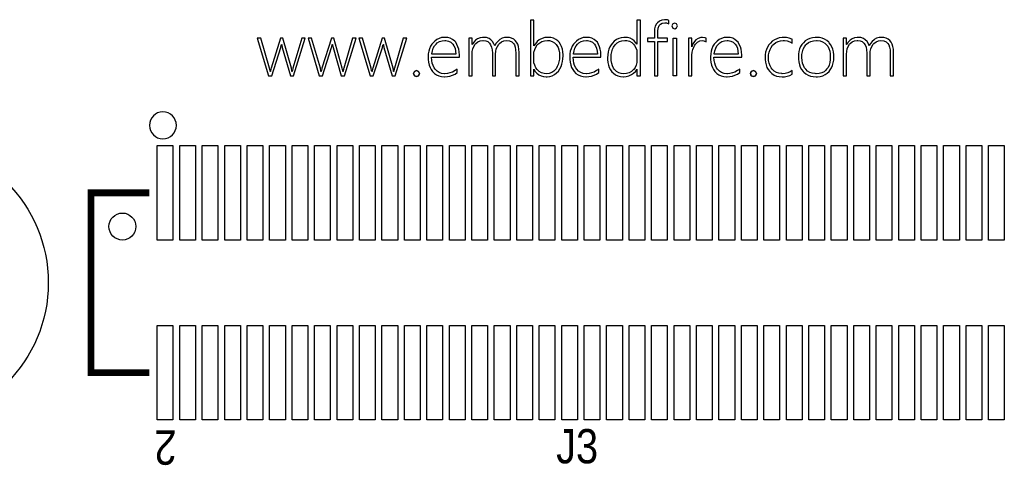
# Model space of a CAD drawing. Extents: x 0 to 158, y 0 to 97.
# Tile 3 of 11: x 29 to 51, y 52 to 62. Entities that reach past the tile are written whole.
import ezdxf
from ezdxf.enums import TextEntityAlignment as Align

# ---------------------------------------------------------------- set-up
doc = ezdxf.new("R2010")
doc.units = 0
doc.header["$MEASUREMENT"] = 0
for name, color, linetype in [('BG_SILKSCREEN_TOP', 7, 'CONTINUOUS'), ('PG_SILKSCREEN_TOP', 253, 'CONTINUOUS'), ('PIN_SOLDERMASK_TOP', 120, 'CONTINUOUS'), ('RD_SILKSCREEN_TOP', 173, 'CONTINUOUS')]:
    doc.layers.add(name, color=color, linetype=linetype)

msp = doc.modelspace()

# ---------------------------------------------------------------- linework, layer by layer
at = {"layer": 'BG_SILKSCREEN_TOP'}
for points in [[(40.4876, 61.1886), (40.49014, 61.1886), (40.52062, 61.14034), (40.55872, 61.09716), (40.6019, 61.06414), (40.6527, 61.03874), (40.70604, 61.0235), (40.767, 61.01842), (40.78224, 61.01842), (40.8432, 61.02604), (40.89654, 61.04128), (40.94988, 61.06922), (40.9956, 61.10478), (41.03878, 61.14796), (41.06926, 61.19368), (41.09466, 61.24448), (41.11498, 61.29782), (41.13022, 61.35624), (41.13784, 61.41974), (41.14038, 61.48832), (41.14038, 61.5061), (41.1353, 61.57468), (41.12514, 61.63564), (41.10736, 61.69152), (41.08196, 61.73978), (41.05148, 61.7855), (41.021, 61.81852), (40.97528, 61.85154), (40.92448, 61.87694), (40.86606, 61.88964), (40.80256, 61.89472), (40.7924, 61.89472), (40.73144, 61.88964), (40.67302, 61.87186), (40.61968, 61.84646), (40.60698, 61.83884), (40.56126, 61.80074), (40.52316, 61.75502), (40.49014, 61.70422), (40.4876, 61.70422), (40.4876, 62.27572), (40.4114, 62.27572), (40.4114, 61.03874), (40.4876, 61.03874)], [(40.4114, 61.03874), (40.4876, 61.03874), (40.4876, 61.1886), (40.49014, 61.1886), (40.52062, 61.14034), (40.55872, 61.09716), (40.6019, 61.06414), (40.6527, 61.03874), (40.70604, 61.0235), (40.767, 61.01842), (40.78224, 61.01842), (40.8432, 61.02604), (40.89654, 61.04128), (40.94988, 61.06922), (40.9956, 61.10478), (41.03878, 61.14796), (41.06926, 61.19368), (41.09466, 61.24448), (41.11498, 61.29782), (41.13022, 61.35624), (41.13784, 61.41974), (41.14038, 61.48832), (41.14038, 61.5061), (41.1353, 61.57468), (41.12514, 61.63564), (41.10736, 61.69152), (41.08196, 61.73978), (41.05148, 61.7855), (41.021, 61.81852), (40.97528, 61.85154), (40.92448, 61.87694), (40.86606, 61.88964), (40.80256, 61.89472), (40.7924, 61.89472), (40.73144, 61.88964), (40.67302, 61.87186), (40.61968, 61.84646), (40.60698, 61.83884), (40.56126, 61.80074), (40.52316, 61.75502), (40.49014, 61.70422), (40.4876, 61.70422), (40.4876, 62.27572), (40.4114, 62.27572)], [(42.78376, 61.74232), (42.78122, 61.74232), (42.7609, 61.7728), (42.72534, 61.81598), (42.68216, 61.85154), (42.6339, 61.87694), (42.57548, 61.88964), (42.51452, 61.89472), (42.4942, 61.89472), (42.43578, 61.8871), (42.3799, 61.87186), (42.32656, 61.84646), (42.2783, 61.81344), (42.23766, 61.77026), (42.20718, 61.73216), (42.17924, 61.6839), (42.15892, 61.63056), (42.14368, 61.57214), (42.13352, 61.50864), (42.13098, 61.4426), (42.13098, 61.4045), (42.1386, 61.33846), (42.1513, 61.2775), (42.16908, 61.22416), (42.19702, 61.1759), (42.2275, 61.13272), (42.26052, 61.09716), (42.30878, 61.06414), (42.35958, 61.03874), (42.418, 61.0235), (42.47896, 61.01842), (42.48658, 61.01842), (42.54754, 61.02604), (42.60596, 61.04128), (42.6593, 61.06668), (42.70502, 61.09716), (42.7482, 61.14034), (42.78122, 61.19114), (42.78376, 61.19114), (42.78376, 61.03874), (42.85996, 61.03874), (42.85996, 62.27572), (42.78376, 62.27572)], [(42.85996, 62.27572), (42.78376, 62.27572), (42.78376, 61.74232), (42.78122, 61.74232), (42.7609, 61.7728), (42.72534, 61.81598), (42.68216, 61.85154), (42.6339, 61.87694), (42.57548, 61.88964), (42.51452, 61.89472), (42.4942, 61.89472), (42.43578, 61.8871), (42.3799, 61.87186), (42.32656, 61.84646), (42.2783, 61.81344), (42.23766, 61.77026), (42.20718, 61.73216), (42.17924, 61.6839), (42.15892, 61.63056), (42.14368, 61.57214), (42.13352, 61.50864), (42.13098, 61.4426), (42.13098, 61.4045), (42.1386, 61.33846), (42.1513, 61.2775), (42.16908, 61.22416), (42.19702, 61.1759), (42.2275, 61.13272), (42.26052, 61.09716), (42.30878, 61.06414), (42.35958, 61.03874), (42.418, 61.0235), (42.47896, 61.01842), (42.48658, 61.01842), (42.54754, 61.02604), (42.60596, 61.04128), (42.6593, 61.06668), (42.70502, 61.09716), (42.7482, 61.14034), (42.78122, 61.19114), (42.78376, 61.19114), (42.78376, 61.03874), (42.85996, 61.03874)], [(43.21556, 62.19444), (43.1927, 62.14618), (43.17746, 62.08776), (43.17238, 62.01918), (43.17238, 61.8744), (43.01998, 61.8744), (43.01998, 61.80582), (43.17238, 61.80582), (43.17238, 61.03874), (43.24604, 61.03874), (43.24604, 61.80582), (43.46702, 61.80582), (43.46702, 61.8744), (43.24604, 61.8744), (43.24604, 62.0141), (43.24604, 62.03696), (43.2562, 62.103), (43.27652, 62.15634), (43.307, 62.1919), (43.34764, 62.21476), (43.40098, 62.22238), (43.44162, 62.2173), (43.49242, 62.19698), (43.49242, 62.27318), (43.46702, 62.28334), (43.40352, 62.28842), (43.39844, 62.28842), (43.33748, 62.2808), (43.28414, 62.25794), (43.23842, 62.22238)], [(43.28414, 62.25794), (43.23842, 62.22238), (43.21556, 62.19444), (43.1927, 62.14618), (43.17746, 62.08776), (43.17238, 62.01918), (43.17238, 61.8744), (43.01998, 61.8744), (43.01998, 61.80582), (43.17238, 61.80582), (43.17238, 61.03874), (43.24604, 61.03874), (43.24604, 61.80582), (43.46702, 61.80582), (43.46702, 61.8744), (43.24604, 61.8744), (43.24604, 62.0141), (43.24604, 62.03696), (43.2562, 62.103), (43.27652, 62.15634), (43.307, 62.1919), (43.34764, 62.21476), (43.40098, 62.22238), (43.44162, 62.2173), (43.49242, 62.19698), (43.49242, 62.27318), (43.46702, 62.28334), (43.40352, 62.28842), (43.39844, 62.28842), (43.33748, 62.2808)], [(43.58132, 62.19444), (43.561, 62.14872), (43.58132, 62.103), (43.6245, 62.08522), (43.66768, 62.10554), (43.688, 62.14872), (43.66768, 62.19444), (43.6245, 62.20968)], [(43.66768, 62.19444), (43.6245, 62.20968), (43.58132, 62.19444), (43.561, 62.14872), (43.58132, 62.103), (43.6245, 62.08522), (43.66768, 62.10554), (43.688, 62.14872)], [(34.41446, 61.8744), (34.33318, 61.8744), (34.58464, 61.03874), (34.65576, 61.03874), (34.85896, 61.6712), (34.8615, 61.6839), (34.8742, 61.73978), (34.87928, 61.73978), (34.88182, 61.72708), (34.89198, 61.66866), (35.07486, 61.03874), (35.14344, 61.03874), (35.40252, 61.8744), (35.32378, 61.8744), (35.1282, 61.20892), (35.12312, 61.19622), (35.11296, 61.1378), (35.10534, 61.1378), (35.10534, 61.1505), (35.09518, 61.20892), (34.90468, 61.8744), (34.85388, 61.8744), (34.64306, 61.20892), (34.63798, 61.19622), (34.62782, 61.1378), (34.6202, 61.1378), (34.6202, 61.1505), (34.61004, 61.20892)], [(34.6202, 61.1505), (34.61004, 61.20892), (34.41446, 61.8744), (34.33318, 61.8744), (34.58464, 61.03874), (34.65576, 61.03874), (34.85896, 61.6712), (34.8615, 61.6839), (34.8742, 61.73978), (34.87928, 61.73978), (34.88182, 61.72708), (34.89198, 61.66866), (35.07486, 61.03874), (35.14344, 61.03874), (35.40252, 61.8744), (35.32378, 61.8744), (35.1282, 61.20892), (35.12312, 61.19622), (35.11296, 61.1378), (35.10534, 61.1378), (35.10534, 61.1505), (35.09518, 61.20892), (34.90468, 61.8744), (34.85388, 61.8744), (34.64306, 61.20892), (34.63798, 61.19622), (34.62782, 61.1378), (34.6202, 61.1378)], [(35.54476, 61.8744), (35.46348, 61.8744), (35.71494, 61.03874), (35.78352, 61.03874), (35.98926, 61.6712), (35.9918, 61.6839), (36.0045, 61.73978), (36.00958, 61.73978), (36.00958, 61.72708), (36.02228, 61.66866), (36.20262, 61.03874), (36.27374, 61.03874), (36.53282, 61.8744), (36.45408, 61.8744), (36.2585, 61.20892), (36.25342, 61.19622), (36.24326, 61.1378), (36.23818, 61.1378), (36.23564, 61.1505), (36.22548, 61.20892), (36.03498, 61.8744), (35.98418, 61.8744), (35.77336, 61.20892), (35.76828, 61.19622), (35.75812, 61.1378), (35.7505, 61.1378), (35.7505, 61.1505), (35.74034, 61.20892)], [(35.7505, 61.1505), (35.74034, 61.20892), (35.54476, 61.8744), (35.46348, 61.8744), (35.71494, 61.03874), (35.78352, 61.03874), (35.98926, 61.6712), (35.9918, 61.6839), (36.0045, 61.73978), (36.00958, 61.73978), (36.00958, 61.72708), (36.02228, 61.66866), (36.20262, 61.03874), (36.27374, 61.03874), (36.53282, 61.8744), (36.45408, 61.8744), (36.2585, 61.20892), (36.25342, 61.19622), (36.24326, 61.1378), (36.23818, 61.1378), (36.23564, 61.1505), (36.22548, 61.20892), (36.03498, 61.8744), (35.98418, 61.8744), (35.77336, 61.20892), (35.76828, 61.19622), (35.75812, 61.1378), (35.7505, 61.1378)], [(36.67506, 61.8744), (36.59124, 61.8744), (36.84524, 61.03874), (36.91382, 61.03874), (37.11956, 61.6712), (37.1221, 61.6839), (37.1348, 61.73978), (37.13988, 61.73978), (37.13988, 61.72708), (37.15258, 61.66866), (37.33292, 61.03874), (37.40404, 61.03874), (37.66312, 61.8744), (37.58438, 61.8744), (37.38626, 61.20892), (37.38372, 61.19622), (37.37356, 61.1378), (37.36594, 61.1378), (37.36594, 61.1505), (37.35578, 61.20892), (37.16528, 61.8744), (37.11448, 61.8744), (36.90366, 61.20892), (36.89858, 61.19622), (36.88842, 61.1378), (36.8808, 61.1378), (36.87826, 61.1505), (36.87064, 61.20892)], [(36.87826, 61.1505), (36.87064, 61.20892), (36.67506, 61.8744), (36.59124, 61.8744), (36.84524, 61.03874), (36.91382, 61.03874), (37.11956, 61.6712), (37.1221, 61.6839), (37.1348, 61.73978), (37.13988, 61.73978), (37.13988, 61.72708), (37.15258, 61.66866), (37.33292, 61.03874), (37.40404, 61.03874), (37.66312, 61.8744), (37.58438, 61.8744), (37.38626, 61.20892), (37.38372, 61.19622), (37.37356, 61.1378), (37.36594, 61.1378), (37.36594, 61.1505), (37.35578, 61.20892), (37.16528, 61.8744), (37.11448, 61.8744), (36.90366, 61.20892), (36.89858, 61.19622), (36.88842, 61.1378), (36.8808, 61.1378)], [(38.43782, 61.09462), (38.38448, 61.11494), (38.33622, 61.14542), (38.29304, 61.18606), (38.27018, 61.21908), (38.24732, 61.26734), (38.22954, 61.32322), (38.21938, 61.38418), (38.2143, 61.4553), (38.83152, 61.4553), (38.83152, 61.48832), (38.83152, 61.50356), (38.82898, 61.57214), (38.81882, 61.6331), (38.80104, 61.68898), (38.77818, 61.73978), (38.75024, 61.7855), (38.72738, 61.81344), (38.68166, 61.849), (38.63086, 61.8744), (38.57498, 61.88964), (38.51148, 61.89472), (38.49878, 61.89472), (38.43782, 61.88964), (38.38194, 61.87186), (38.3286, 61.84646), (38.28288, 61.81344), (38.2397, 61.77026), (38.22192, 61.74486), (38.19144, 61.6966), (38.16604, 61.64326), (38.1508, 61.58738), (38.14064, 61.52642), (38.13556, 61.46292), (38.1381, 61.4045), (38.14572, 61.341), (38.15842, 61.28004), (38.17874, 61.2267), (38.20414, 61.17844), (38.23462, 61.13526), (38.2778, 61.09462), (38.32352, 61.0616), (38.37686, 61.03874), (38.43528, 61.0235), (38.49624, 61.01842), (38.50386, 61.01842), (38.56482, 61.0235), (38.62324, 61.03366), (38.68166, 61.05398), (38.735, 61.07938), (38.7858, 61.1124), (38.7858, 61.19114), (38.735, 61.15558), (38.67912, 61.1251), (38.62324, 61.10478), (38.56736, 61.09208), (38.51148, 61.087), (38.50132, 61.087)], [(38.51148, 61.087), (38.50132, 61.087), (38.43782, 61.09462), (38.38448, 61.11494), (38.33622, 61.14542), (38.29304, 61.18606), (38.27018, 61.21908), (38.24732, 61.26734), (38.22954, 61.32322), (38.21938, 61.38418), (38.2143, 61.4553), (38.83152, 61.4553), (38.83152, 61.48832), (38.83152, 61.50356), (38.82898, 61.57214), (38.81882, 61.6331), (38.80104, 61.68898), (38.77818, 61.73978), (38.75024, 61.7855), (38.72738, 61.81344), (38.68166, 61.849), (38.63086, 61.8744), (38.57498, 61.88964), (38.51148, 61.89472), (38.49878, 61.89472), (38.43782, 61.88964), (38.38194, 61.87186), (38.3286, 61.84646), (38.28288, 61.81344), (38.2397, 61.77026), (38.22192, 61.74486), (38.19144, 61.6966), (38.16604, 61.64326), (38.1508, 61.58738), (38.14064, 61.52642), (38.13556, 61.46292), (38.1381, 61.4045), (38.14572, 61.341), (38.15842, 61.28004), (38.17874, 61.2267), (38.20414, 61.17844), (38.23462, 61.13526), (38.2778, 61.09462), (38.32352, 61.0616), (38.37686, 61.03874), (38.43528, 61.0235), (38.49624, 61.01842), (38.50386, 61.01842), (38.56482, 61.0235), (38.62324, 61.03366), (38.68166, 61.05398), (38.735, 61.07938), (38.7858, 61.1124), (38.7858, 61.19114), (38.735, 61.15558), (38.67912, 61.1251), (38.62324, 61.10478), (38.56736, 61.09208)], [(38.2778, 61.70676), (38.31336, 61.7474), (38.3413, 61.7728), (38.38956, 61.80328), (38.44544, 61.82106), (38.50894, 61.82614), (38.53434, 61.82614), (38.59276, 61.81344), (38.64356, 61.78804), (38.6842, 61.7474), (38.71214, 61.70422), (38.735, 61.65342), (38.7477, 61.58992), (38.75532, 61.52134), (38.21684, 61.52134), (38.21938, 61.5315), (38.23208, 61.59754), (38.2524, 61.65596)], [(38.23208, 61.59754), (38.2524, 61.65596), (38.2778, 61.70676), (38.31336, 61.7474), (38.3413, 61.7728), (38.38956, 61.80328), (38.44544, 61.82106), (38.50894, 61.82614), (38.53434, 61.82614), (38.59276, 61.81344), (38.64356, 61.78804), (38.6842, 61.7474), (38.71214, 61.70422), (38.735, 61.65342), (38.7477, 61.58992), (38.75532, 61.52134), (38.21684, 61.52134), (38.21938, 61.5315)], [(39.52748, 61.73216), (39.5478, 61.68136), (39.5605, 61.6204), (39.56558, 61.54674), (39.56558, 61.03874), (39.63924, 61.03874), (39.63924, 61.52896), (39.64178, 61.5823), (39.65448, 61.64072), (39.67734, 61.69406), (39.71036, 61.74232), (39.7256, 61.75756), (39.77132, 61.79566), (39.82466, 61.81852), (39.88054, 61.82614), (39.94404, 61.81852), (39.99738, 61.7982), (40.03802, 61.76264), (40.0558, 61.73216), (40.07358, 61.68136), (40.08374, 61.61786), (40.08628, 61.54166), (40.08628, 61.03874), (40.16248, 61.03874), (40.16248, 61.5569), (40.16248, 61.55944), (40.1574, 61.63056), (40.14724, 61.69152), (40.12946, 61.74486), (40.1066, 61.79058), (40.07612, 61.82868), (40.04056, 61.85662), (39.99484, 61.87948), (39.94404, 61.88964), (39.88816, 61.89472), (39.8399, 61.89218), (39.78402, 61.8744), (39.73068, 61.84646), (39.72814, 61.84392), (39.68496, 61.80582), (39.64686, 61.7601), (39.61892, 61.70422), (39.60114, 61.74994), (39.57066, 61.80074), (39.53002, 61.84392), (39.49192, 61.86932), (39.43604, 61.88964), (39.37254, 61.89472), (39.34714, 61.89472), (39.29126, 61.88456), (39.23792, 61.86424), (39.1922, 61.83122), (39.1541, 61.79058), (39.11854, 61.73724), (39.11346, 61.73724), (39.11346, 61.8744), (39.0398, 61.8744), (39.0398, 61.03874), (39.11346, 61.03874), (39.11346, 61.52134), (39.11854, 61.57976), (39.13124, 61.64072), (39.15156, 61.69406), (39.18204, 61.74232), (39.19728, 61.75756), (39.243, 61.79566), (39.2938, 61.81852), (39.35222, 61.82614), (39.36492, 61.82614), (39.41826, 61.81852), (39.46398, 61.80074), (39.49954, 61.77026)], [(39.46398, 61.80074), (39.49954, 61.77026), (39.52748, 61.73216), (39.5478, 61.68136), (39.5605, 61.6204), (39.56558, 61.54674), (39.56558, 61.03874), (39.63924, 61.03874), (39.63924, 61.52896), (39.64178, 61.5823), (39.65448, 61.64072), (39.67734, 61.69406), (39.71036, 61.74232), (39.7256, 61.75756), (39.77132, 61.79566), (39.82466, 61.81852), (39.88054, 61.82614), (39.94404, 61.81852), (39.99738, 61.7982), (40.03802, 61.76264), (40.0558, 61.73216), (40.07358, 61.68136), (40.08374, 61.61786), (40.08628, 61.54166), (40.08628, 61.03874), (40.16248, 61.03874), (40.16248, 61.5569), (40.16248, 61.55944), (40.1574, 61.63056), (40.14724, 61.69152), (40.12946, 61.74486), (40.1066, 61.79058), (40.07612, 61.82868), (40.04056, 61.85662), (39.99484, 61.87948), (39.94404, 61.88964), (39.88816, 61.89472), (39.8399, 61.89218), (39.78402, 61.8744), (39.73068, 61.84646), (39.72814, 61.84392), (39.68496, 61.80582), (39.64686, 61.7601), (39.61892, 61.70422), (39.60114, 61.74994), (39.57066, 61.80074), (39.53002, 61.84392), (39.49192, 61.86932), (39.43604, 61.88964), (39.37254, 61.89472), (39.34714, 61.89472), (39.29126, 61.88456), (39.23792, 61.86424), (39.1922, 61.83122), (39.1541, 61.79058), (39.11854, 61.73724), (39.11346, 61.73724), (39.11346, 61.8744), (39.0398, 61.8744), (39.0398, 61.03874), (39.11346, 61.03874), (39.11346, 61.52134), (39.11854, 61.57976), (39.13124, 61.64072), (39.15156, 61.69406), (39.18204, 61.74232), (39.19728, 61.75756), (39.243, 61.79566), (39.2938, 61.81852), (39.35222, 61.82614), (39.36492, 61.82614), (39.41826, 61.81852)], [(40.67048, 61.80582), (40.7289, 61.82106), (40.7924, 61.82614), (40.84066, 61.8236), (40.89654, 61.80582), (40.94734, 61.77534), (40.98798, 61.7347), (41.00068, 61.71692), (41.02862, 61.66866), (41.0464, 61.61532), (41.0591, 61.55436), (41.06164, 61.48578), (41.06164, 61.48324), (41.0591, 61.41466), (41.04894, 61.35116), (41.0337, 61.29528), (41.01084, 61.24448), (40.9829, 61.19876), (40.97782, 61.19114), (40.93464, 61.14542), (40.88638, 61.1124), (40.83304, 61.09462), (40.77462, 61.087), (40.7162, 61.09208), (40.66032, 61.10986), (40.60952, 61.1378), (40.56634, 61.17844), (40.53332, 61.22162), (40.50792, 61.27496), (40.49268, 61.33084), (40.4876, 61.39434), (40.4876, 61.50864), (40.49268, 61.5696), (40.50792, 61.62548), (40.53332, 61.67882), (40.56634, 61.72962), (40.57904, 61.74232), (40.61968, 61.77788)], [(41.58996, 61.09462), (41.53408, 61.11494), (41.48582, 61.14542), (41.44518, 61.18606), (41.42232, 61.21908), (41.39692, 61.26734), (41.37914, 61.32322), (41.36898, 61.38418), (41.36644, 61.4553), (41.98366, 61.4553), (41.98366, 61.48832), (41.98366, 61.50356), (41.97858, 61.57214), (41.96842, 61.6331), (41.95318, 61.68898), (41.93032, 61.73978), (41.90238, 61.7855), (41.87698, 61.81344), (41.8338, 61.849), (41.783, 61.8744), (41.72458, 61.88964), (41.66108, 61.89472), (41.64838, 61.89472), (41.58742, 61.88964), (41.53154, 61.87186), (41.48074, 61.84646), (41.43502, 61.81344), (41.39184, 61.77026), (41.37152, 61.74486), (41.34104, 61.6966), (41.31818, 61.64326), (41.3004, 61.58738), (41.29024, 61.52642), (41.2877, 61.46292), (41.29024, 61.4045), (41.29786, 61.341), (41.31056, 61.28004), (41.33088, 61.2267), (41.35628, 61.17844), (41.38676, 61.13526), (41.4274, 61.09462), (41.47566, 61.0616), (41.529, 61.03874), (41.58488, 61.0235), (41.64838, 61.01842), (41.656, 61.01842), (41.71442, 61.0235), (41.77538, 61.03366), (41.83126, 61.05398), (41.8846, 61.07938), (41.93794, 61.1124), (41.93794, 61.19114), (41.8846, 61.15558), (41.83126, 61.1251), (41.77538, 61.10478), (41.7195, 61.09208), (41.66362, 61.087), (41.65092, 61.087)], [(41.66362, 61.087), (41.65092, 61.087), (41.58996, 61.09462), (41.53408, 61.11494), (41.48582, 61.14542), (41.44518, 61.18606), (41.42232, 61.21908), (41.39692, 61.26734), (41.37914, 61.32322), (41.36898, 61.38418), (41.36644, 61.4553), (41.98366, 61.4553), (41.98366, 61.48832), (41.98366, 61.50356), (41.97858, 61.57214), (41.96842, 61.6331), (41.95318, 61.68898), (41.93032, 61.73978), (41.90238, 61.7855), (41.87698, 61.81344), (41.8338, 61.849), (41.783, 61.8744), (41.72458, 61.88964), (41.66108, 61.89472), (41.64838, 61.89472), (41.58742, 61.88964), (41.53154, 61.87186), (41.48074, 61.84646), (41.43502, 61.81344), (41.39184, 61.77026), (41.37152, 61.74486), (41.34104, 61.6966), (41.31818, 61.64326), (41.3004, 61.58738), (41.29024, 61.52642), (41.2877, 61.46292), (41.29024, 61.4045), (41.29786, 61.341), (41.31056, 61.28004), (41.33088, 61.2267), (41.35628, 61.17844), (41.38676, 61.13526), (41.4274, 61.09462), (41.47566, 61.0616), (41.529, 61.03874), (41.58488, 61.0235), (41.64838, 61.01842), (41.656, 61.01842), (41.71442, 61.0235), (41.77538, 61.03366), (41.83126, 61.05398), (41.8846, 61.07938), (41.93794, 61.1124), (41.93794, 61.19114), (41.8846, 61.15558), (41.83126, 61.1251), (41.77538, 61.10478), (41.7195, 61.09208)], [(41.42994, 61.70676), (41.46296, 61.7474), (41.4909, 61.7728), (41.5417, 61.80328), (41.59758, 61.82106), (41.65854, 61.82614), (41.68394, 61.82614), (41.7449, 61.81344), (41.79316, 61.78804), (41.83634, 61.7474), (41.86428, 61.70422), (41.8846, 61.65342), (41.89984, 61.58992), (41.90492, 61.52134), (41.36898, 61.52134), (41.36898, 61.5315), (41.38422, 61.59754), (41.40454, 61.65596)], [(41.38422, 61.59754), (41.40454, 61.65596), (41.42994, 61.70676), (41.46296, 61.7474), (41.4909, 61.7728), (41.5417, 61.80328), (41.59758, 61.82106), (41.65854, 61.82614), (41.68394, 61.82614), (41.7449, 61.81344), (41.79316, 61.78804), (41.83634, 61.7474), (41.86428, 61.70422), (41.8846, 61.65342), (41.89984, 61.58992), (41.90492, 61.52134), (41.36898, 61.52134), (41.36898, 61.5315)], [(42.6085, 61.10986), (42.55008, 61.09208), (42.48404, 61.087), (42.43324, 61.09208), (42.3799, 61.10986), (42.3291, 61.14034), (42.28592, 61.18352), (42.2656, 61.21146), (42.2402, 61.25972), (42.22242, 61.3156), (42.21226, 61.3791), (42.20972, 61.45022), (42.21226, 61.51372), (42.22242, 61.57468), (42.2402, 61.63056), (42.26306, 61.68136), (42.29608, 61.72708), (42.30116, 61.73216), (42.34688, 61.77534), (42.39514, 61.80328), (42.45102, 61.82106), (42.51198, 61.82614), (42.5577, 61.8236), (42.61612, 61.8109), (42.66692, 61.78296), (42.7101, 61.74486), (42.73296, 61.71692), (42.7609, 61.66612), (42.77868, 61.61024), (42.78376, 61.54674), (42.78376, 61.3918), (42.77868, 61.33592), (42.76598, 61.2775), (42.74058, 61.22416), (42.70502, 61.1759), (42.69994, 61.17082), (42.6593, 61.13526)], [(42.69994, 61.17082), (42.6593, 61.13526), (42.6085, 61.10986), (42.55008, 61.09208), (42.48404, 61.087), (42.43324, 61.09208), (42.3799, 61.10986), (42.3291, 61.14034), (42.28592, 61.18352), (42.2656, 61.21146), (42.2402, 61.25972), (42.22242, 61.3156), (42.21226, 61.3791), (42.20972, 61.45022), (42.21226, 61.51372), (42.22242, 61.57468), (42.2402, 61.63056), (42.26306, 61.68136), (42.29608, 61.72708), (42.30116, 61.73216), (42.34688, 61.77534), (42.39514, 61.80328), (42.45102, 61.82106), (42.51198, 61.82614), (42.5577, 61.8236), (42.61612, 61.8109), (42.66692, 61.78296), (42.7101, 61.74486), (42.73296, 61.71692), (42.7609, 61.66612), (42.77868, 61.61024), (42.78376, 61.54674), (42.78376, 61.3918), (42.77868, 61.33592), (42.76598, 61.2775), (42.74058, 61.22416), (42.70502, 61.1759)], [(43.5864, 61.03874), (43.5864, 61.8744), (43.6626, 61.8744), (43.6626, 61.03874)], [(43.5864, 61.03874), (43.5864, 61.8744), (43.6626, 61.8744), (43.6626, 61.03874)], [(44.30268, 61.88456), (44.23918, 61.89218), (44.20362, 61.88964), (44.14774, 61.87186), (44.09694, 61.83884), (44.06138, 61.80074), (44.02836, 61.74994), (44.0055, 61.68898), (44.00296, 61.68898), (44.00296, 61.8744), (43.9293, 61.8744), (43.9293, 61.03874), (44.00296, 61.03874), (44.00296, 61.43244), (44.0055, 61.50356), (44.01312, 61.56706), (44.02582, 61.62548), (44.04614, 61.67628), (44.069, 61.722), (44.08678, 61.7474), (44.12996, 61.79058), (44.18076, 61.81598), (44.2341, 61.8236), (44.26966, 61.82106), (44.323, 61.79566), (44.323, 61.87694)], [(44.323, 61.79566), (44.323, 61.87694), (44.30268, 61.88456), (44.23918, 61.89218), (44.20362, 61.88964), (44.14774, 61.87186), (44.09694, 61.83884), (44.06138, 61.80074), (44.02836, 61.74994), (44.0055, 61.68898), (44.00296, 61.68898), (44.00296, 61.8744), (43.9293, 61.8744), (43.9293, 61.03874), (44.00296, 61.03874), (44.00296, 61.43244), (44.0055, 61.50356), (44.01312, 61.56706), (44.02582, 61.62548), (44.04614, 61.67628), (44.069, 61.722), (44.08678, 61.7474), (44.12996, 61.79058), (44.18076, 61.81598), (44.2341, 61.8236), (44.26966, 61.82106)], [(44.72178, 61.09462), (44.66844, 61.11494), (44.62018, 61.14542), (44.577, 61.18606), (44.55414, 61.21908), (44.53128, 61.26734), (44.5135, 61.32322), (44.50334, 61.38418), (44.49826, 61.4553), (45.11802, 61.4553), (45.11802, 61.48832), (45.11802, 61.50356), (45.11294, 61.57214), (45.10278, 61.6331), (45.085, 61.68898), (45.06214, 61.73978), (45.0342, 61.7855), (45.0088, 61.81344), (44.96562, 61.849), (44.91482, 61.8744), (44.85894, 61.88964), (44.79544, 61.89472), (44.78274, 61.89472), (44.72178, 61.88964), (44.6659, 61.87186), (44.61256, 61.84646), (44.56684, 61.81344), (44.52366, 61.77026), (44.50588, 61.74486), (44.4754, 61.6966), (44.45, 61.64326), (44.43222, 61.58738), (44.4246, 61.52642), (44.41952, 61.46292), (44.42206, 61.4045), (44.42968, 61.341), (44.44238, 61.28004), (44.4627, 61.2267), (44.4881, 61.17844), (44.51858, 61.13526), (44.56176, 61.09462), (44.60748, 61.0616), (44.66082, 61.03874), (44.71924, 61.0235), (44.7802, 61.01842), (44.78782, 61.01842), (44.84878, 61.0235), (44.9072, 61.03366), (44.96308, 61.05398), (45.01896, 61.07938), (45.06976, 61.1124), (45.06976, 61.19114), (45.01896, 61.15558), (44.96308, 61.1251), (44.90974, 61.10478), (44.85132, 61.09208), (44.79544, 61.087), (44.78528, 61.087)], [(44.79544, 61.087), (44.78528, 61.087), (44.72178, 61.09462), (44.66844, 61.11494), (44.62018, 61.14542), (44.577, 61.18606), (44.55414, 61.21908), (44.53128, 61.26734), (44.5135, 61.32322), (44.50334, 61.38418), (44.49826, 61.4553), (45.11802, 61.4553), (45.11802, 61.48832), (45.11802, 61.50356), (45.11294, 61.57214), (45.10278, 61.6331), (45.085, 61.68898), (45.06214, 61.73978), (45.0342, 61.7855), (45.0088, 61.81344), (44.96562, 61.849), (44.91482, 61.8744), (44.85894, 61.88964), (44.79544, 61.89472), (44.78274, 61.89472), (44.72178, 61.88964), (44.6659, 61.87186), (44.61256, 61.84646), (44.56684, 61.81344), (44.52366, 61.77026), (44.50588, 61.74486), (44.4754, 61.6966), (44.45, 61.64326), (44.43222, 61.58738), (44.4246, 61.52642), (44.41952, 61.46292), (44.42206, 61.4045), (44.42968, 61.341), (44.44238, 61.28004), (44.4627, 61.2267), (44.4881, 61.17844), (44.51858, 61.13526), (44.56176, 61.09462), (44.60748, 61.0616), (44.66082, 61.03874), (44.71924, 61.0235), (44.7802, 61.01842), (44.78782, 61.01842), (44.84878, 61.0235), (44.9072, 61.03366), (44.96308, 61.05398), (45.01896, 61.07938), (45.06976, 61.1124), (45.06976, 61.19114), (45.01896, 61.15558), (44.96308, 61.1251), (44.90974, 61.10478), (44.85132, 61.09208)], [(44.56176, 61.70676), (44.59732, 61.7474), (44.62526, 61.7728), (44.67352, 61.80328), (44.7294, 61.82106), (44.7929, 61.82614), (44.81576, 61.82614), (44.87672, 61.81344), (44.92752, 61.78804), (44.96816, 61.7474), (44.9961, 61.70422), (45.01896, 61.65342), (45.03166, 61.58992), (45.03928, 61.52134), (44.5008, 61.52134), (44.50334, 61.5315), (44.51604, 61.59754), (44.53636, 61.65596)], [(44.51604, 61.59754), (44.53636, 61.65596), (44.56176, 61.70676), (44.59732, 61.7474), (44.62526, 61.7728), (44.67352, 61.80328), (44.7294, 61.82106), (44.7929, 61.82614), (44.81576, 61.82614), (44.87672, 61.81344), (44.92752, 61.78804), (44.96816, 61.7474), (44.9961, 61.70422), (45.01896, 61.65342), (45.03166, 61.58992), (45.03928, 61.52134), (44.5008, 61.52134), (44.50334, 61.5315)], [(45.88764, 61.11494), (45.83938, 61.14542), (45.7962, 61.18606), (45.77334, 61.21654), (45.74794, 61.2648), (45.72762, 61.32068), (45.71492, 61.38164), (45.71238, 61.44768), (45.71492, 61.50864), (45.72508, 61.56706), (45.7454, 61.62294), (45.7708, 61.67374), (45.80382, 61.722), (45.82668, 61.74486), (45.8724, 61.78042), (45.9232, 61.80582), (45.97908, 61.82106), (46.04004, 61.82614), (46.06798, 61.82614), (46.1264, 61.81852), (46.18482, 61.7982), (46.23816, 61.77026), (46.23816, 61.85662), (46.23054, 61.85916), (46.17212, 61.87948), (46.1137, 61.89218), (46.05274, 61.89472), (46.0121, 61.89472), (45.95114, 61.88456), (45.89526, 61.86678), (45.84192, 61.84138), (45.7962, 61.80836), (45.75302, 61.76772), (45.71746, 61.72708), (45.68698, 61.67882), (45.66412, 61.62548), (45.64634, 61.5696), (45.63618, 61.50864), (45.63364, 61.4426), (45.63618, 61.40704), (45.64126, 61.34354), (45.6565, 61.28512), (45.67682, 61.22924), (45.70476, 61.18098), (45.73778, 61.13526), (45.7454, 61.12764), (45.78858, 61.08954), (45.83938, 61.05906), (45.89018, 61.0362), (45.9486, 61.0235), (46.0121, 61.01842), (46.06798, 61.02096), (46.12894, 61.03366), (46.18482, 61.05144), (46.23562, 61.07684), (46.23562, 61.15558), (46.19244, 61.12764), (46.1391, 61.10478), (46.08068, 61.09208), (46.01718, 61.087), (46.00448, 61.08954), (45.94098, 61.09716)], [(46.00448, 61.08954), (45.94098, 61.09716), (45.88764, 61.11494), (45.83938, 61.14542), (45.7962, 61.18606), (45.77334, 61.21654), (45.74794, 61.2648), (45.72762, 61.32068), (45.71492, 61.38164), (45.71238, 61.44768), (45.71492, 61.50864), (45.72508, 61.56706), (45.7454, 61.62294), (45.7708, 61.67374), (45.80382, 61.722), (45.82668, 61.74486), (45.8724, 61.78042), (45.9232, 61.80582), (45.97908, 61.82106), (46.04004, 61.82614), (46.06798, 61.82614), (46.1264, 61.81852), (46.18482, 61.7982), (46.23816, 61.77026), (46.23816, 61.85662), (46.23054, 61.85916), (46.17212, 61.87948), (46.1137, 61.89218), (46.05274, 61.89472), (46.0121, 61.89472), (45.95114, 61.88456), (45.89526, 61.86678), (45.84192, 61.84138), (45.7962, 61.80836), (45.75302, 61.76772), (45.71746, 61.72708), (45.68698, 61.67882), (45.66412, 61.62548), (45.64634, 61.5696), (45.63618, 61.50864), (45.63364, 61.4426), (45.63618, 61.40704), (45.64126, 61.34354), (45.6565, 61.28512), (45.67682, 61.22924), (45.70476, 61.18098), (45.73778, 61.13526), (45.7454, 61.12764), (45.78858, 61.08954), (45.83938, 61.05906), (45.89018, 61.0362), (45.9486, 61.0235), (46.0121, 61.01842), (46.06798, 61.02096), (46.12894, 61.03366), (46.18482, 61.05144), (46.23562, 61.07684), (46.23562, 61.15558), (46.19244, 61.12764), (46.1391, 61.10478), (46.08068, 61.09208), (46.01718, 61.087)], [(46.53026, 61.81852), (46.48708, 61.77788), (46.4566, 61.73978), (46.42612, 61.69406), (46.40326, 61.64072), (46.38802, 61.5823), (46.37786, 61.52134), (46.37532, 61.45276), (46.37786, 61.40958), (46.38548, 61.34862), (46.39818, 61.28766), (46.4185, 61.23432), (46.44644, 61.18352), (46.482, 61.14034), (46.49978, 61.12002), (46.54296, 61.08446), (46.59376, 61.05652), (46.6471, 61.0362), (46.70552, 61.0235), (46.77156, 61.01842), (46.7995, 61.02096), (46.863, 61.02858), (46.91888, 61.04382), (46.97222, 61.06668), (47.01794, 61.0997), (47.06112, 61.14034), (47.08398, 61.17082), (47.11446, 61.21654), (47.13732, 61.26988), (47.15256, 61.3283), (47.16272, 61.38926), (47.16526, 61.4553), (47.16526, 61.50864), (47.1551, 61.57468), (47.1424, 61.6331), (47.12208, 61.68644), (47.09414, 61.7347), (47.06366, 61.77788), (47.05096, 61.79058), (47.00778, 61.82868), (46.95698, 61.85916), (46.90364, 61.87948), (46.84522, 61.88964), (46.77918, 61.89472), (46.75124, 61.89472), (46.68774, 61.8871), (46.63186, 61.87186), (46.57852, 61.849)], [(46.63186, 61.87186), (46.57852, 61.849), (46.53026, 61.81852), (46.48708, 61.77788), (46.4566, 61.73978), (46.42612, 61.69406), (46.40326, 61.64072), (46.38802, 61.5823), (46.37786, 61.52134), (46.37532, 61.45276), (46.37786, 61.40958), (46.38548, 61.34862), (46.39818, 61.28766), (46.4185, 61.23432), (46.44644, 61.18352), (46.482, 61.14034), (46.49978, 61.12002), (46.54296, 61.08446), (46.59376, 61.05652), (46.6471, 61.0362), (46.70552, 61.0235), (46.77156, 61.01842), (46.7995, 61.02096), (46.863, 61.02858), (46.91888, 61.04382), (46.97222, 61.06668), (47.01794, 61.0997), (47.06112, 61.14034), (47.08398, 61.17082), (47.11446, 61.21654), (47.13732, 61.26988), (47.15256, 61.3283), (47.16272, 61.38926), (47.16526, 61.4553), (47.16526, 61.50864), (47.1551, 61.57468), (47.1424, 61.6331), (47.12208, 61.68644), (47.09414, 61.7347), (47.06366, 61.77788), (47.05096, 61.79058), (47.00778, 61.82868), (46.95698, 61.85916), (46.90364, 61.87948), (46.84522, 61.88964), (46.77918, 61.89472), (46.75124, 61.89472), (46.68774, 61.8871)], [(46.9646, 61.77026), (47.00524, 61.73216), (47.03318, 61.6966), (47.05604, 61.6458), (47.07382, 61.58992), (47.08398, 61.52642), (47.08652, 61.45784), (47.08398, 61.40196), (47.07636, 61.33846), (47.05858, 61.28004), (47.03572, 61.22924), (47.00524, 61.18606), (46.99, 61.16828), (46.94682, 61.13272), (46.89602, 61.10732), (46.8376, 61.09208), (46.7741, 61.087), (46.74616, 61.08954), (46.6852, 61.09716), (46.62932, 61.11748), (46.58106, 61.14796), (46.54042, 61.1886), (46.51502, 61.21908), (46.48962, 61.26734), (46.4693, 61.32322), (46.45914, 61.38418), (46.45406, 61.45022), (46.4566, 61.51626), (46.46676, 61.57722), (46.48454, 61.6331), (46.50994, 61.6839), (46.54042, 61.72708), (46.5582, 61.7474), (46.60392, 61.78042), (46.65472, 61.80582), (46.71314, 61.82106), (46.77664, 61.82614), (46.79696, 61.82614), (46.86046, 61.81852), (46.91634, 61.7982)], [(46.86046, 61.81852), (46.91634, 61.7982), (46.9646, 61.77026), (47.00524, 61.73216), (47.03318, 61.6966), (47.05604, 61.6458), (47.07382, 61.58992), (47.08398, 61.52642), (47.08652, 61.45784), (47.08398, 61.40196), (47.07636, 61.33846), (47.05858, 61.28004), (47.03572, 61.22924), (47.00524, 61.18606), (46.99, 61.16828), (46.94682, 61.13272), (46.89602, 61.10732), (46.8376, 61.09208), (46.7741, 61.087), (46.74616, 61.08954), (46.6852, 61.09716), (46.62932, 61.11748), (46.58106, 61.14796), (46.54042, 61.1886), (46.51502, 61.21908), (46.48962, 61.26734), (46.4693, 61.32322), (46.45914, 61.38418), (46.45406, 61.45022), (46.4566, 61.51626), (46.46676, 61.57722), (46.48454, 61.6331), (46.50994, 61.6839), (46.54042, 61.72708), (46.5582, 61.7474), (46.60392, 61.78042), (46.65472, 61.80582), (46.71314, 61.82106), (46.77664, 61.82614), (46.79696, 61.82614)], [(47.86122, 61.73216), (47.88154, 61.68136), (47.89424, 61.6204), (47.89678, 61.54674), (47.89678, 61.03874), (47.97298, 61.03874), (47.97298, 61.52896), (47.97552, 61.5823), (47.98822, 61.64072), (48.01108, 61.69406), (48.0441, 61.74232), (48.0568, 61.75756), (48.10506, 61.79566), (48.15586, 61.81852), (48.21428, 61.82614), (48.27778, 61.81852), (48.33112, 61.7982), (48.36922, 61.76264), (48.38954, 61.73216), (48.40478, 61.68136), (48.41748, 61.61786), (48.42002, 61.54166), (48.42002, 61.03874), (48.49368, 61.03874), (48.49368, 61.5569), (48.49368, 61.55944), (48.49114, 61.63056), (48.48098, 61.69152), (48.4632, 61.74486), (48.44034, 61.79058), (48.40986, 61.82868), (48.37176, 61.85662), (48.32858, 61.87948), (48.27778, 61.88964), (48.21936, 61.89472), (48.17364, 61.89218), (48.11522, 61.8744), (48.06188, 61.84646), (48.06188, 61.84392), (48.01616, 61.80582), (47.9806, 61.7601), (47.95012, 61.70422), (47.93488, 61.74994), (47.9044, 61.80074), (47.86376, 61.84392), (47.82312, 61.86932), (47.76724, 61.88964), (47.70628, 61.89472), (47.68088, 61.89472), (47.62246, 61.88456), (47.57166, 61.86424), (47.52594, 61.83122), (47.4853, 61.79058), (47.45228, 61.73724), (47.4472, 61.73724), (47.4472, 61.8744), (47.37354, 61.8744), (47.37354, 61.03874), (47.4472, 61.03874), (47.4472, 61.52134), (47.45228, 61.57976), (47.46244, 61.64072), (47.4853, 61.69406), (47.51578, 61.74232), (47.52848, 61.75756), (47.5742, 61.79566), (47.62754, 61.81852), (47.68596, 61.82614), (47.69866, 61.82614), (47.752, 61.81852), (47.79518, 61.80074), (47.83328, 61.77026)], [(47.79518, 61.80074), (47.83328, 61.77026), (47.86122, 61.73216), (47.88154, 61.68136), (47.89424, 61.6204), (47.89678, 61.54674), (47.89678, 61.03874), (47.97298, 61.03874), (47.97298, 61.52896), (47.97552, 61.5823), (47.98822, 61.64072), (48.01108, 61.69406), (48.0441, 61.74232), (48.0568, 61.75756), (48.10506, 61.79566), (48.15586, 61.81852), (48.21428, 61.82614), (48.27778, 61.81852), (48.33112, 61.7982), (48.36922, 61.76264), (48.38954, 61.73216), (48.40478, 61.68136), (48.41748, 61.61786), (48.42002, 61.54166), (48.42002, 61.03874), (48.49368, 61.03874), (48.49368, 61.5569), (48.49368, 61.55944), (48.49114, 61.63056), (48.48098, 61.69152), (48.4632, 61.74486), (48.44034, 61.79058), (48.40986, 61.82868), (48.37176, 61.85662), (48.32858, 61.87948), (48.27778, 61.88964), (48.21936, 61.89472), (48.17364, 61.89218), (48.11522, 61.8744), (48.06188, 61.84646), (48.06188, 61.84392), (48.01616, 61.80582), (47.9806, 61.7601), (47.95012, 61.70422), (47.93488, 61.74994), (47.9044, 61.80074), (47.86376, 61.84392), (47.82312, 61.86932), (47.76724, 61.88964), (47.70628, 61.89472), (47.68088, 61.89472), (47.62246, 61.88456), (47.57166, 61.86424), (47.52594, 61.83122), (47.4853, 61.79058), (47.45228, 61.73724), (47.4472, 61.73724), (47.4472, 61.8744), (47.37354, 61.8744), (47.37354, 61.03874), (47.4472, 61.03874), (47.4472, 61.52134), (47.45228, 61.57976), (47.46244, 61.64072), (47.4853, 61.69406), (47.51578, 61.74232), (47.52848, 61.75756), (47.5742, 61.79566), (47.62754, 61.81852), (47.68596, 61.82614), (47.69866, 61.82614), (47.752, 61.81852)], [(37.92474, 61.04382), (37.94506, 61.08954), (37.92474, 61.1378), (37.87648, 61.15558), (37.83076, 61.1378), (37.81298, 61.08954), (37.83076, 61.04382), (37.87648, 61.02604)], [(45.42282, 61.04382), (45.44314, 61.08954), (45.42282, 61.1378), (45.37456, 61.15558), (45.32884, 61.1378), (45.31106, 61.08954), (45.32884, 61.04382), (45.37456, 61.02604)]]:
    msp.add_lwpolyline(points, close=True, dxfattribs=at)
for points in [[(37.81298, 61.08954), (37.83076, 61.1378)], [(37.83076, 61.1378), (37.87648, 61.15558)], [(37.87648, 61.15558), (37.92474, 61.1378)], [(37.92474, 61.1378), (37.94506, 61.08954)], [(45.31106, 61.08954), (45.32884, 61.1378)], [(45.32884, 61.1378), (45.37456, 61.15558)], [(45.37456, 61.15558), (45.42282, 61.1378)], [(45.42282, 61.1378), (45.44314, 61.08954)], [(37.83076, 61.04382), (37.81298, 61.08954)], [(37.87648, 61.02604), (37.83076, 61.04382)], [(37.92474, 61.04382), (37.87648, 61.02604)], [(37.94506, 61.08954), (37.92474, 61.04382)], [(45.32884, 61.04382), (45.31106, 61.08954)], [(45.37456, 61.02604), (45.32884, 61.04382)], [(45.42282, 61.04382), (45.37456, 61.02604)], [(45.44314, 61.08954), (45.42282, 61.04382)]]:
    msp.add_lwpolyline(points, dxfattribs=at)
at = {"layer": 'PG_SILKSCREEN_TOP'}
msp.add_lwpolyline([(32.533996, 59.939885, 1), (31.934009, 59.939899, 1)], format="xyb", close=True, dxfattribs=at)
at = {"layer": 'PG_SILKSCREEN_TOP', "const_width": 0.150012}
msp.add_lwpolyline([(31.933998, 54.439896), (30.634, 54.439896), (30.634, 58.439888), (31.933998, 58.439888)], dxfattribs=at)
at = {"layer": 'PIN_SOLDERMASK_TOP'}
for points in [[(32.459016, 59.489886), (32.459016, 57.38989), (32.109004, 57.38989), (32.109004, 59.489886)], [(32.959015, 59.489886), (32.959015, 57.38989), (32.609003, 57.38989), (32.609003, 59.489886)], [(33.459014, 59.489886), (33.459014, 57.38989), (33.109002, 57.38989), (33.109002, 59.489886)], [(33.959013, 59.489886), (33.959013, 57.38989), (33.609001, 57.38989), (33.609001, 59.489886)], [(34.459012, 59.489886), (34.459012, 57.38989), (34.109, 57.38989), (34.109, 59.489886)], [(34.959011, 59.489886), (34.959011, 57.38989), (34.608999, 57.38989), (34.608999, 59.489886)], [(35.45901, 59.489886), (35.45901, 57.38989), (35.108998, 57.38989), (35.108998, 59.489886)], [(35.959009, 59.489886), (35.959009, 57.38989), (35.608997, 57.38989), (35.608997, 59.489886)], [(36.459008, 59.489886), (36.459008, 57.38989), (36.108996, 57.38989), (36.108996, 59.489886)], [(36.959007, 59.489886), (36.959007, 57.38989), (36.608995, 57.38989), (36.608995, 59.489886)], [(37.459006, 59.489886), (37.459006, 57.38989), (37.108994, 57.38989), (37.108994, 59.489886)], [(37.959005, 59.489886), (37.959005, 57.38989), (37.608993, 57.38989), (37.608993, 59.489886)], [(38.459004, 59.489886), (38.459004, 57.38989), (38.108992, 57.38989), (38.108992, 59.489886)], [(38.959003, 59.489886), (38.959003, 57.38989), (38.608991, 57.38989), (38.608991, 59.489886)], [(39.459002, 59.489886), (39.459002, 57.38989), (39.10899, 57.38989), (39.10899, 59.489886)], [(39.959001, 59.489886), (39.959001, 57.38989), (39.608989, 57.38989), (39.608989, 59.489886)], [(40.459, 59.489886), (40.459, 57.38989), (40.108988, 57.38989), (40.108988, 59.489886)], [(40.958999, 59.489886), (40.958999, 57.38989), (40.608987, 57.38989), (40.608987, 59.489886)], [(41.458998, 59.489886), (41.458998, 57.38989), (41.108986, 57.38989), (41.108986, 59.489886)], [(41.958997, 59.489886), (41.958997, 57.38989), (41.608985, 57.38989), (41.608985, 59.489886)], [(42.459021, 59.489886), (42.459021, 57.38989), (42.109009, 57.38989), (42.109009, 59.489886)], [(42.95902, 59.489886), (42.95902, 57.38989), (42.609008, 57.38989), (42.609008, 59.489886)], [(43.459019, 59.489886), (43.459019, 57.38989), (43.109007, 57.38989), (43.109007, 59.489886)], [(43.959018, 59.489886), (43.959018, 57.38989), (43.609006, 57.38989), (43.609006, 59.489886)], [(44.459017, 59.489886), (44.459017, 57.38989), (44.109005, 57.38989), (44.109005, 59.489886)], [(44.959016, 59.489886), (44.959016, 57.38989), (44.609004, 57.38989), (44.609004, 59.489886)], [(45.459015, 59.489886), (45.459015, 57.38989), (45.109003, 57.38989), (45.109003, 59.489886)], [(45.959014, 59.489886), (45.959014, 57.38989), (45.609002, 57.38989), (45.609002, 59.489886)], [(46.459013, 59.489886), (46.459013, 57.38989), (46.109001, 57.38989), (46.109001, 59.489886)], [(46.959012, 59.489886), (46.959012, 57.38989), (46.609, 57.38989), (46.609, 59.489886)], [(47.459011, 59.489886), (47.459011, 57.38989), (47.108999, 57.38989), (47.108999, 59.489886)], [(47.95901, 59.489886), (47.95901, 57.38989), (47.608998, 57.38989), (47.608998, 59.489886)], [(48.459009, 59.489886), (48.459009, 57.38989), (48.108997, 57.38989), (48.108997, 59.489886)], [(48.959008, 59.489886), (48.959008, 57.38989), (48.608996, 57.38989), (48.608996, 59.489886)], [(49.459007, 59.489886), (49.459007, 57.38989), (49.108995, 57.38989), (49.108995, 59.489886)], [(49.959006, 59.489886), (49.959006, 57.38989), (49.608994, 57.38989), (49.608994, 59.489886)], [(50.459005, 59.489886), (50.459005, 57.38989), (50.108993, 57.38989), (50.108993, 59.489886)], [(50.959004, 59.489886), (50.959004, 57.38989), (50.608992, 57.38989), (50.608992, 59.489886)], [(32.459016, 55.489894), (32.459016, 53.389898), (32.109004, 53.389898), (32.109004, 55.489894)], [(32.959015, 55.489894), (32.959015, 53.389898), (32.609003, 53.389898), (32.609003, 55.489894)], [(33.459014, 55.489894), (33.459014, 53.389898), (33.109002, 53.389898), (33.109002, 55.489894)], [(33.959013, 55.489894), (33.959013, 53.389898), (33.609001, 53.389898), (33.609001, 55.489894)], [(34.459012, 55.489894), (34.459012, 53.389898), (34.109, 53.389898), (34.109, 55.489894)], [(34.959011, 55.489894), (34.959011, 53.389898), (34.608999, 53.389898), (34.608999, 55.489894)], [(35.45901, 55.489894), (35.45901, 53.389898), (35.108998, 53.389898), (35.108998, 55.489894)], [(35.959009, 55.489894), (35.959009, 53.389898), (35.608997, 53.389898), (35.608997, 55.489894)], [(36.459008, 55.489894), (36.459008, 53.389898), (36.108996, 53.389898), (36.108996, 55.489894)], [(36.959007, 55.489894), (36.959007, 53.389898), (36.608995, 53.389898), (36.608995, 55.489894)], [(37.459006, 55.489894), (37.459006, 53.389898), (37.108994, 53.389898), (37.108994, 55.489894)], [(37.959005, 55.489894), (37.959005, 53.389898), (37.608993, 53.389898), (37.608993, 55.489894)], [(38.459004, 55.489894), (38.459004, 53.389898), (38.108992, 53.389898), (38.108992, 55.489894)], [(38.959003, 55.489894), (38.959003, 53.389898), (38.608991, 53.389898), (38.608991, 55.489894)], [(39.459002, 55.489894), (39.459002, 53.389898), (39.10899, 53.389898), (39.10899, 55.489894)], [(39.959001, 55.489894), (39.959001, 53.389898), (39.608989, 53.389898), (39.608989, 55.489894)], [(40.459, 55.489894), (40.459, 53.389898), (40.108988, 53.389898), (40.108988, 55.489894)], [(40.958999, 55.489894), (40.958999, 53.389898), (40.608987, 53.389898), (40.608987, 55.489894)], [(41.458998, 55.489894), (41.458998, 53.389898), (41.108986, 53.389898), (41.108986, 55.489894)], [(41.958997, 55.489894), (41.958997, 53.389898), (41.608985, 53.389898), (41.608985, 55.489894)], [(42.459021, 55.489894), (42.459021, 53.389898), (42.109009, 53.389898), (42.109009, 55.489894)], [(42.95902, 55.489894), (42.95902, 53.389898), (42.609008, 53.389898), (42.609008, 55.489894)], [(43.459019, 55.489894), (43.459019, 53.389898), (43.109007, 53.389898), (43.109007, 55.489894)], [(43.959018, 55.489894), (43.959018, 53.389898), (43.609006, 53.389898), (43.609006, 55.489894)], [(44.459017, 55.489894), (44.459017, 53.389898), (44.109005, 53.389898), (44.109005, 55.489894)], [(44.959016, 55.489894), (44.959016, 53.389898), (44.609004, 53.389898), (44.609004, 55.489894)], [(45.459015, 55.489894), (45.459015, 53.389898), (45.109003, 53.389898), (45.109003, 55.489894)], [(45.959014, 55.489894), (45.959014, 53.389898), (45.609002, 53.389898), (45.609002, 55.489894)], [(46.459013, 55.489894), (46.459013, 53.389898), (46.109001, 53.389898), (46.109001, 55.489894)], [(46.959012, 55.489894), (46.959012, 53.389898), (46.609, 53.389898), (46.609, 55.489894)], [(47.459011, 55.489894), (47.459011, 53.389898), (47.108999, 53.389898), (47.108999, 55.489894)], [(47.95901, 55.489894), (47.95901, 53.389898), (47.608998, 53.389898), (47.608998, 55.489894)], [(48.459009, 55.489894), (48.459009, 53.389898), (48.108997, 53.389898), (48.108997, 55.489894)], [(48.959008, 55.489894), (48.959008, 53.389898), (48.608996, 53.389898), (48.608996, 55.489894)], [(49.459007, 55.489894), (49.459007, 53.389898), (49.108995, 53.389898), (49.108995, 55.489894)], [(49.959006, 55.489894), (49.959006, 53.389898), (49.608994, 53.389898), (49.608994, 55.489894)], [(50.459005, 55.489894), (50.459005, 53.389898), (50.108993, 53.389898), (50.108993, 55.489894)], [(50.959004, 55.489894), (50.959004, 53.389898), (50.608992, 53.389898), (50.608992, 55.489894)]]:
    msp.add_lwpolyline(points, close=True, dxfattribs=at)
for centre, radius in [((26.534008, 56.439892), 3.149994), ((31.333999, 57.689902), 0.299999)]:
    msp.add_circle(centre, radius, dxfattribs=at)

# ---------------------------------------------------------------- texts
at = {"layer": 'PG_SILKSCREEN_TOP', "width": 0.866667}
msp.add_text('2', height=0.762, rotation=180, dxfattribs=at).set_placement((32.537197, 53.157399))
at = {"layer": 'RD_SILKSCREEN_TOP', "width": 0.866667}
msp.add_text('J3', height=0.762, dxfattribs=at).set_placement((41.4528, 52.4256), align=Align.CENTER)

doc.saveas('drawing.dxf')
